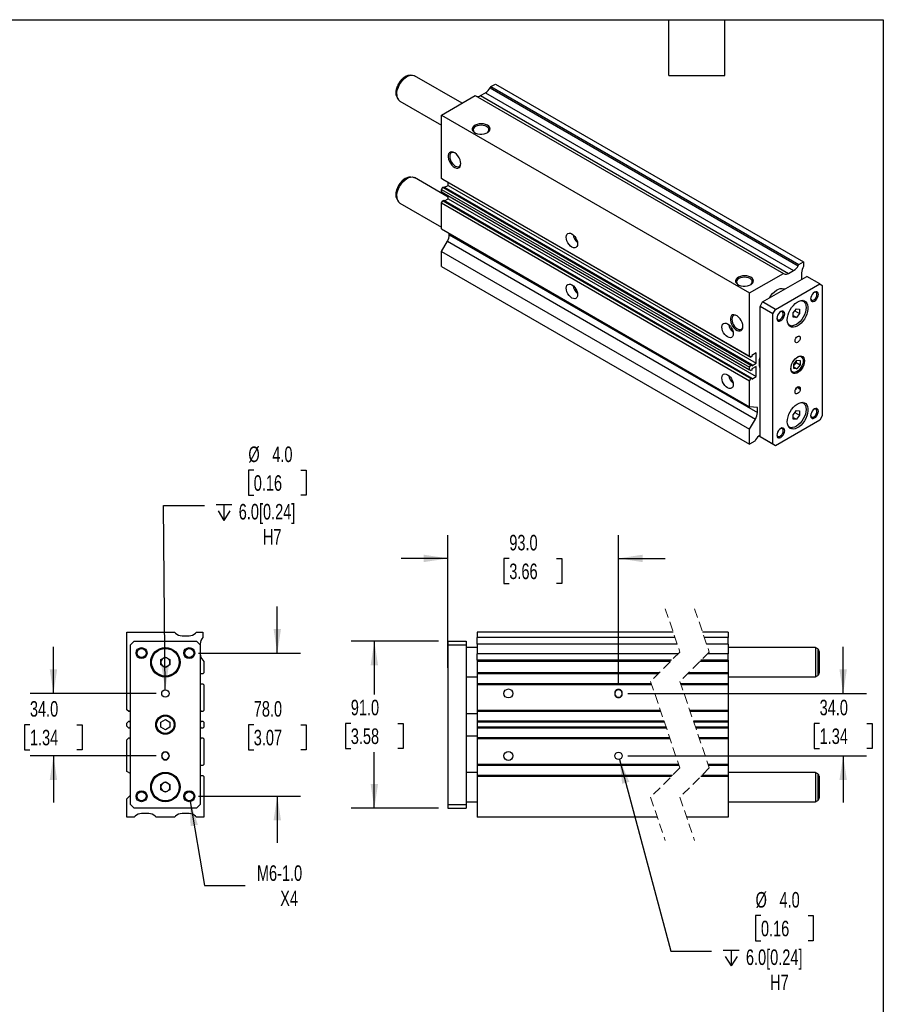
# Model space of a CAD drawing. Header units: millimetres. Extents: x 25 to 1092, y 25 to 838.
# Tile 4 of 4: x 621 to 1092, y 301 to 838. Entities that reach past the tile are written whole.
import ezdxf

# ---------------------------------------------------------------- set-up
doc = ezdxf.new("R2010")
doc.units = ezdxf.units.MM
doc.header["$LTSCALE"] = 4
doc.linetypes.add('SLD-Dashed', pattern=[1.905, 1.27, -0.635])
doc.linetypes.add('SLD-Solid', pattern=[0])
doc.layers.add('DIMENSIONS', color=140, linetype='SLD-Solid', lineweight=25)
doc.layers.add('TEXT', color=140, linetype='SLD-Solid', lineweight=25)
doc.styles.add('SLDTEXTSTYLE0', font='TXT', dxfattribs={"width": 0.7})
doc.dimstyles.new('SLDDIMSTYLE1', dxfattribs={"dimtxt": 8.632031, "dimasz": 13.208, "dimexe": 0, "dimexo": 0.0625, "dimgap": 2.158008, "dimtad": 0, "dimtih": 1, "dimtoh": 1, "dimrnd": 1e-09, "dimzin": 4, "dimdsep": 46, "dimtxsty": 'SLDTEXTSTYLE0', "dimsah": 1, "dimcen": 0.09, "dimadec": 0, "dimazin": 1, "dimtfac": 1, "dimtmove": 0, "dimatfit": 0, "dimfxl": 0, "dimfrac": 2, "dimtolj": 1, "dimtzin": 12, "dimarcsym": 0})
doc.dimstyles.new('SLDDIMSTYLE2', dxfattribs={"dimtxt": 8.632031, "dimasz": 13.208, "dimexe": 0, "dimexo": 0.0625, "dimgap": 2.158008, "dimtad": 0, "dimtih": 1, "dimtoh": 1, "dimrnd": 1e-09, "dimzin": 12, "dimdsep": 46, "dimtxsty": 'SLDTEXTSTYLE0', "dimsah": 1, "dimcen": 0, "dimadec": 0, "dimazin": 3, "dimtfac": 1, "dimtofl": 0, "dimtmove": 0, "dimatfit": 3, "dimfxl": 0, "dimfrac": 2, "dimtolj": 1, "dimtzin": 12, "dimarcsym": 0})
doc.dimstyles.new('SLDDIMSTYLE4', dxfattribs={"dimtxt": 8.632031, "dimasz": 13.208, "dimexe": 0, "dimexo": 0.0625, "dimgap": 2.158008, "dimtad": 0, "dimtih": 1, "dimtoh": 1, "dimrnd": 1e-09, "dimzin": 4, "dimdsep": 46, "dimtxsty": 'SLDTEXTSTYLE0', "dimsah": 1, "dimcen": 0, "dimadec": 0, "dimazin": 1, "dimtfac": 1, "dimtofl": 0, "dimtmove": 0, "dimatfit": 3, "dimfxl": 0, "dimfrac": 2, "dimtolj": 1, "dimtzin": 12, "dimarcsym": 0})
doc.dimstyles.new('SLDDIMSTYLE5', dxfattribs={"dimtxt": 8.632031, "dimasz": 13.208, "dimexe": 0, "dimexo": 0.0625, "dimgap": 2.158008, "dimtad": 0, "dimtih": 1, "dimtoh": 1, "dimrnd": 1e-09, "dimzin": 4, "dimdsep": 46, "dimtxsty": 'SLDTEXTSTYLE0', "dimsah": 1, "dimcen": 0.09, "dimadec": 0, "dimazin": 1, "dimtfac": 1, "dimtofl": 0, "dimtmove": 0, "dimatfit": 3, "dimfxl": 0, "dimfrac": 2, "dimtolj": 1, "dimtzin": 12, "dimarcsym": 0})

# ---------------------------------------------------------------- blocks, each defined once
blk = doc.blocks.new('_D_7')
at = {"layer": 'DIMENSIONS'}
for p, q in [((639.88, 470.86), (639.88, 496.26)), ((695.8, 470.86), (627.18, 470.86)), ((627.06, 453.86), (624.16, 453.86)), ((624.16, 453.86), (624.16, 440.14)), ((652.71, 453.86), (655.61, 453.86)), ((655.61, 453.86), (655.61, 440.14)), ((624.16, 440.14), (627.06, 440.14)), ((695.8, 436.86), (627.18, 436.86)), ((639.88, 436.86), (639.88, 411.46)), ((655.61, 440.14), (652.71, 440.14))]:
    blk.add_line(p, q, dxfattribs=at)
for points in [[(639.88, 470.86), (641.91, 484.07), (637.85, 484.07)], [(639.88, 436.86), (637.85, 423.65), (641.91, 423.65)]]:
    blk.add_solid(points, dxfattribs=at)
at = {"layer": 'DIMENSIONS', "char_height": 8.467, "attachment_point": 1, "style": 'SLDTEXTSTYLE0'}
for s, insert in [('34.0', (627.06, 466.71)), ('1.34', (627.06, 451.06))]:
    blk.add_mtext(s, dxfattribs=dict(at, insert=insert))
blk = doc.blocks.new('_D_8')
at = {"layer": 'DIMENSIONS'}
for p, q in [((761.88, 492.86), (761.88, 518.26)), ((718.96, 492.86), (774.58, 492.86)), ((749.06, 453.86), (746.16, 453.86)), ((746.16, 453.86), (746.16, 440.14)), ((774.71, 453.86), (777.61, 453.86)), ((777.61, 453.86), (777.61, 440.14)), ((746.16, 440.14), (749.06, 440.14)), ((777.61, 440.14), (774.71, 440.14)), ((718.96, 414.86), (774.58, 414.86)), ((761.88, 414.86), (761.88, 389.46))]:
    blk.add_line(p, q, dxfattribs=at)
for points in [[(761.88, 492.86), (763.91, 506.07), (759.85, 506.07)], [(761.88, 414.86), (759.85, 401.65), (763.91, 401.65)]]:
    blk.add_solid(points, dxfattribs=at)
at = {"layer": 'DIMENSIONS', "char_height": 8.467, "attachment_point": 1, "style": 'SLDTEXTSTYLE0'}
for s, insert in [('78.0', (749.06, 466.71)), ('3.07', (749.06, 451.06))]:
    blk.add_mtext(s, dxfattribs=dict(at, insert=insert))
blk = doc.blocks.new('_D_9')
at = {"layer": 'DIMENSIONS'}
for p, q in [((714.39, 411.9), (722.21, 366.25)), ((722.21, 366.25), (744.43, 366.25))]:
    blk.add_line(p, q, dxfattribs=at)
blk.add_solid([(714.39, 411.9), (714.61, 398.54), (718.62, 399.23)], dxfattribs=at)
at = {"layer": 'DIMENSIONS', "char_height": 8.467, "attachment_point": 1, "style": 'SLDTEXTSTYLE0'}
for s, insert in [('M6-1.0', (750.78, 377.17)), ('X4', (763.47, 363.45))]:
    blk.add_mtext(s, dxfattribs=dict(at, insert=insert))
blk = doc.blocks.new('SW_SYMBOL_HOLE_DEPTH')
at = {"layer": 'DIMENSIONS', "color": 0}
for p, q in [((0, 3500), (3200, 3500)), ((400, 2220), (1600, 300)), ((1600, 3500), (1600, 300)), ((2800, 2220), (1600, 300))]:
    blk.add_line(p, q, dxfattribs=at)
blk = doc.blocks.new('_D_10')
at = {"layer": 'DIMENSIONS'}
for p, q in [((749.06, 592.66), (746.16, 592.66)), ((746.16, 592.66), (746.16, 578.94)), ((774.71, 592.66), (777.61, 592.66)), ((777.61, 592.66), (777.61, 578.94)), ((746.16, 578.94), (749.06, 578.94)), ((777.61, 578.94), (774.71, 578.94)), ((700.86, 472.86), (699.95, 573.26)), ((699.95, 573.26), (722.17, 573.26))]:
    blk.add_line(p, q, dxfattribs=at)
blk.add_solid([(700.86, 472.86), (702.77, 486.09), (698.71, 486.05)], dxfattribs=at)
at = {"layer": 'DIMENSIONS', "xscale": 0.002688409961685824, "yscale": 0.002688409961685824, "zscale": 0.002688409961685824}
blk.add_blockref('SW_SYMBOL_HOLE_DEPTH', (728.52, 564.43), dxfattribs=at)
at = {"layer": 'DIMENSIONS', "char_height": 8.467, "attachment_point": 1, "style": 'SLDTEXTSTYLE0'}
for s, insert in [('%%c', (746.13, 605.5)), ('4.0', (759.16, 605.5)), ('0.16', (749.06, 589.85)), ('6.0[0.24]', (740.87, 574.2)), ('H7', (754.05, 560.48))]:
    blk.add_mtext(s, dxfattribs=dict(at, insert=insert))
blk = doc.blocks.new('_D_11')
at = {"layer": 'DIMENSIONS'}
for p, q in [((849.79, 499.36), (802.08, 499.36)), ((814.78, 499.36), (814.78, 470.25)), ((801.95, 454.59), (799.05, 454.59)), ((799.05, 454.59), (799.05, 440.87)), ((827.6, 454.59), (830.5, 454.59)), ((830.5, 454.59), (830.5, 440.87)), ((799.05, 440.87), (801.95, 440.87)), ((830.5, 440.87), (827.6, 440.87)), ((814.78, 408.36), (814.78, 438.94)), ((849.79, 408.36), (802.08, 408.36))]:
    blk.add_line(p, q, dxfattribs=at)
for points in [[(814.78, 499.36), (812.75, 486.15), (816.81, 486.15)], [(814.78, 408.36), (816.81, 421.57), (812.75, 421.57)]]:
    blk.add_solid(points, dxfattribs=at)
at = {"layer": 'DIMENSIONS', "char_height": 8.467, "attachment_point": 1, "style": 'SLDTEXTSTYLE0'}
for s, insert in [('91.0', (801.95, 467.44)), ('3.58', (801.95, 451.79))]:
    blk.add_mtext(s, dxfattribs=dict(at, insert=insert))
blk = doc.blocks.new('_D_12')
at = {"layer": 'DIMENSIONS'}
for p, q in [((1070.32, 470.86), (1070.32, 496.26)), ((952.95, 470.86), (1083.02, 470.86)), ((1057.49, 454.59), (1054.59, 454.59)), ((1054.59, 454.59), (1054.59, 440.87)), ((1083.14, 454.59), (1086.04, 454.59)), ((1086.04, 454.59), (1086.04, 440.87)), ((1054.59, 440.87), (1057.49, 440.87)), ((1086.04, 440.87), (1083.14, 440.87)), ((952.95, 436.86), (1083.02, 436.86)), ((1070.32, 436.86), (1070.32, 411.46))]:
    blk.add_line(p, q, dxfattribs=at)
for points in [[(1070.32, 470.86), (1072.35, 484.07), (1068.29, 484.07)], [(1070.32, 436.86), (1068.29, 423.65), (1072.35, 423.65)]]:
    blk.add_solid(points, dxfattribs=at)
at = {"layer": 'DIMENSIONS', "char_height": 8.467, "attachment_point": 1, "style": 'SLDTEXTSTYLE0'}
for s, insert in [('34.0', (1057.49, 467.44)), ('1.34', (1057.49, 451.79))]:
    blk.add_mtext(s, dxfattribs=dict(at, insert=insert))
blk = doc.blocks.new('_D_13')
at = {"layer": 'DIMENSIONS'}
for p, q in [((854.87, 484.94), (854.87, 557.2)), ((947.87, 476.19), (947.87, 557.2)), ((854.87, 544.5), (829.47, 544.5)), ((888.35, 544.5), (885.45, 544.5)), ((885.45, 544.5), (885.45, 530.78)), ((914, 544.5), (916.89, 544.5)), ((916.89, 544.5), (916.89, 530.78)), ((947.87, 544.5), (973.27, 544.5)), ((885.45, 530.78), (888.35, 530.78)), ((916.89, 530.78), (914, 530.78))]:
    blk.add_line(p, q, dxfattribs=at)
for points in [[(854.87, 544.5), (841.66, 546.53), (841.66, 542.47)], [(947.87, 544.5), (961.08, 542.47), (961.08, 546.53)]]:
    blk.add_solid(points, dxfattribs=at)
at = {"layer": 'DIMENSIONS', "char_height": 8.467, "attachment_point": 1, "style": 'SLDTEXTSTYLE0'}
for s, insert in [('93.0', (888.35, 557.34)), ('3.66', (888.35, 541.69))]:
    blk.add_mtext(s, dxfattribs=dict(at, insert=insert))
blk = doc.blocks.new('_D_14')
at = {"layer": 'DIMENSIONS'}
for p, q in [((948.39, 434.93), (976.4, 330.38)), ((1025.51, 349.78), (1022.61, 349.78)), ((1022.61, 349.78), (1022.61, 336.06)), ((1051.16, 349.78), (1054.06, 349.78)), ((1054.06, 349.78), (1054.06, 336.06)), ((1022.61, 336.06), (1025.51, 336.06)), ((1054.06, 336.06), (1051.16, 336.06)), ((976.4, 330.38), (998.63, 330.38))]:
    blk.add_line(p, q, dxfattribs=at)
blk.add_solid([(948.39, 434.93), (949.84, 421.65), (953.77, 422.7)], dxfattribs=at)
at = {"layer": 'DIMENSIONS', "xscale": 0.002688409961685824, "yscale": 0.002688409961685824, "zscale": 0.002688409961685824}
blk.add_blockref('SW_SYMBOL_HOLE_DEPTH', (1004.98, 321.55), dxfattribs=at)
at = {"layer": 'DIMENSIONS', "char_height": 8.467, "attachment_point": 1, "style": 'SLDTEXTSTYLE0'}
for s, insert in [('%%c', (1022.59, 362.62)), ('4.0', (1035.62, 362.62)), ('0.16', (1025.51, 346.97)), ('6.0[0.24]', (1017.32, 331.32)), ('H7', (1030.51, 317.6))]:
    blk.add_mtext(s, dxfattribs=dict(at, insert=insert))

msp = doc.modelspace()

# ---------------------------------------------------------------- linework, layer by layer
for p, q in [((834.689, 807.947), (833.623, 807.802)), ((862.59, 792.645), (836.671, 807.608)), ((877.901, 801.047), (878.28, 801.702)), ((877.901, 801.047), (1045.839, 704.098)), ((878.28, 801.702), (880.755, 803.131)), ((878.28, 801.702), (1046.218, 704.754)), ((880.755, 803.131), (1048.692, 706.183)), ((826.98, 796.294), (827.387, 795.298)), ((851.41, 786.191), (869.794, 796.804)), ((869.794, 796.804), (1037.732, 699.856)), ((872.673, 796.833), (875.401, 798.408)), ((872.673, 796.833), (1040.611, 699.884)), ((875.401, 798.408), (1043.339, 701.459)), ((828.672, 793.751), (851.41, 780.625)), ((851.41, 786.191), (1019.348, 689.242)), ((851.41, 751.635), (851.41, 786.191)), ((834.689, 752.422), (833.623, 752.277)), ((854.945, 741.534), (836.671, 752.083)), ((851.41, 751.635), (1019.348, 654.686)), ((852.117, 751.226), (851.41, 751.635)), ((851.41, 745.633), (852.117, 746.858)), ((852.117, 751.226), (1020.055, 654.278)), ((852.117, 746.858), (852.576, 747.123)), ((852.117, 746.858), (1020.055, 649.909)), ((852.576, 747.123), (1020.514, 650.175)), ((853.093, 746.825), (854.945, 747.895)), ((854.945, 747.895), (854.945, 749.594)), ((854.945, 747.895), (1022.883, 650.946)), ((826.98, 740.769), (827.387, 739.773)), ((851.41, 745.633), (1019.348, 648.685)), ((851.41, 744.278), (851.41, 745.633)), ((851.41, 744.278), (1019.348, 647.329)), ((852.117, 743.869), (851.41, 744.278)), ((852.117, 743.869), (1020.055, 646.921)), ((854.945, 740.546), (854.945, 742.237)), ((828.672, 738.227), (851.41, 725.1)), ((851.41, 738.276), (852.117, 739.501)), ((851.41, 738.276), (1019.348, 641.328)), ((851.41, 724.134), (851.41, 738.276)), ((852.117, 739.501), (852.576, 739.766)), ((852.117, 739.501), (1020.055, 642.552)), ((852.576, 739.766), (1020.514, 642.818)), ((853.086, 739.472), (854.945, 740.546)), ((854.945, 740.546), (1022.883, 643.597)), ((851.41, 724.134), (1019.348, 627.185)), ((855.652, 720.925), (855.652, 721.684)), ((855.652, 720.925), (1023.59, 623.977)), ((851.41, 711.886), (854.617, 717.44)), ((854.617, 717.44), (1022.555, 620.492)), ((851.41, 711.886), (1019.348, 614.937)), ((851.41, 703.72), (851.41, 711.886)), ((851.41, 703.72), (1019.348, 606.772)), ((1045.839, 704.098), (1046.218, 704.754)), ((1046.218, 704.754), (1048.692, 706.183)), ((1048.692, 706.183), (1048.692, 703.734)), ((1019.348, 689.242), (1037.732, 699.856)), ((1026.419, 684.343), (1050.46, 698.222)), ((1037.732, 699.856), (1038.111, 699.637)), ((1040.611, 699.884), (1043.339, 701.459)), ((1047.632, 700.206), (1047.632, 696.589)), ((1057.531, 694.14), (1050.46, 698.222)), ((1033.49, 680.261), (1057.531, 694.14)), ((1057.531, 694.14), (1058.946, 693.323)), ((1058.946, 693.323), (1058.946, 622.284)), ((1019.348, 654.686), (1019.348, 689.242)), ((1038.307, 691.206), (1038.196, 691.27)), ((1025.004, 681.894), (1026.419, 684.343)), ((1032.075, 677.812), (1025.004, 681.894)), ((1025.004, 610.855), (1025.004, 681.894)), ((1033.49, 680.261), (1026.419, 684.343)), ((1048.385, 685.096), (1048.501, 685.032)), ((1048.501, 685.032), (1048.393, 685.095)), ((1032.075, 677.812), (1033.49, 680.261)), ((1032.075, 606.773), (1032.075, 677.812)), ((1043.036, 678.377), (1044.803, 680.576)), ((1043.036, 676.019), (1043.036, 678.377)), ((1043.036, 676.882), (1044.803, 675.861)), ((1043.983, 679.555), (1046.571, 678.06)), ((1044.803, 680.576), (1046.571, 680.418)), ((1046.571, 678.06), (1044.803, 675.861)), ((1046.571, 680.418), (1046.571, 678.06)), ((1040.644, 671.671), (1040.752, 671.609)), ((1044.803, 675.861), (1043.036, 676.019)), ((1022.883, 656.499), (1020.514, 655.131)), ((1020.514, 655.131), (1020.514, 654.543)), ((1022.883, 650.946), (1022.883, 656.499)), ((1020.055, 654.278), (1019.348, 654.686)), ((1019.348, 648.685), (1020.055, 649.909)), ((1020.514, 654.543), (1020.055, 654.278)), ((1020.055, 649.909), (1020.514, 650.175)), ((1020.514, 649.579), (1022.883, 650.946)), ((1020.514, 650.175), (1020.514, 649.579)), ((1043.389, 650.41), (1045.157, 652.609)), ((1044.666, 651.398), (1043.389, 649.81)), ((1043.389, 648.053), (1043.389, 650.41)), ((1044.666, 651.998), (1044.666, 651.398)), ((1044.666, 651.398), (1046.925, 650.094)), ((1045.157, 652.609), (1046.925, 652.451)), ((1046.925, 650.094), (1045.157, 647.895)), ((1046.925, 652.451), (1046.925, 650.094)), ((1047.118, 654.84), (1047.48, 654.684)), ((1047.48, 654.684), (1047.21, 654.84)), ((1019.348, 647.329), (1019.348, 648.685)), ((1020.055, 646.921), (1019.348, 647.329)), ((1020.514, 647.186), (1020.055, 646.921)), ((1022.883, 649.15), (1020.514, 647.782)), ((1020.514, 647.782), (1020.514, 647.186)), ((1022.883, 643.597), (1022.883, 649.15)), ((1042.21, 646.18), (1042.48, 646.024)), ((1043.389, 648.915), (1045.157, 647.895)), ((1045.157, 647.895), (1043.389, 648.053)), ((1019.348, 641.328), (1020.055, 642.552)), ((1019.348, 627.185), (1019.348, 641.328)), ((1020.055, 642.552), (1020.514, 642.818)), ((1020.514, 642.23), (1022.883, 643.597)), ((1020.514, 642.818), (1020.514, 642.23)), ((1044.096, 635.146), (1044.096, 635.555)), ((1045.193, 637.779), (1046.925, 636.779)), ((1045.51, 638.004), (1046.925, 637.187)), ((1046.925, 637.187), (1046.925, 636.779)), ((1048.385, 629.571), (1048.501, 629.508)), ((1048.501, 629.508), (1048.393, 629.57)), ((1023.59, 626.806), (1019.348, 627.185)), ((1023.59, 623.977), (1023.59, 626.806)), ((1043.036, 622.852), (1044.803, 625.051)), ((1043.036, 620.495), (1043.036, 622.852)), ((1043.983, 624.03), (1046.571, 622.536)), ((1044.803, 625.051), (1046.571, 624.893)), ((1046.571, 624.893), (1046.571, 622.536)), ((1019.348, 614.937), (1022.555, 620.492)), ((1057.531, 619.835), (1033.49, 605.956)), ((1043.036, 621.357), (1044.803, 620.337)), ((1044.803, 620.337), (1043.036, 620.495)), ((1046.571, 622.536), (1044.803, 620.337)), ((1058.946, 622.284), (1057.531, 619.835)), ((1019.348, 606.772), (1019.348, 614.937)), ((1040.644, 616.147), (1040.752, 616.084)), ((1022.176, 608.404), (1019.348, 606.772)), ((1022.555, 609.06), (1022.176, 608.404)), ((1032.075, 606.773), (1025.004, 610.855)), ((1026.419, 610.038), (1025.004, 610.855)), ((1033.49, 605.956), (1026.419, 610.038)), ((1033.49, 605.956), (1032.075, 606.773)), ((679.882, 462.042), (679.882, 504.362)), ((679.882, 504.362), (705.882, 504.362)), ((681.882, 497.362), (683.882, 499.362)), ((683.882, 499.362), (717.882, 499.362)), ((705.882, 504.362), (706.417, 503.826)), ((709.953, 502.362), (713.811, 502.362)), ((717.346, 503.826), (717.882, 504.362)), ((717.882, 504.362), (721.382, 504.362)), ((717.882, 499.362), (719.882, 497.362)), ((721.382, 504.362), (721.382, 501.363)), ((854.872, 499.362), (864.872, 499.362)), ((854.872, 499.362), (854.872, 497.362)), ((864.872, 499.362), (864.872, 497.362)), ((977.64, 504.362), (870.872, 504.362)), ((870.872, 504.362), (870.872, 501.363)), ((978.657, 501.363), (870.872, 501.363)), ((870.872, 497.792), (870.872, 501.363)), ((1007.675, 504.362), (993.64, 504.362)), ((1007.675, 501.363), (994.657, 501.363)), ((1007.675, 504.362), (1007.675, 501.363)), ((1007.675, 497.792), (1007.675, 501.363)), ((681.882, 410.362), (681.882, 497.362)), ((719.882, 497.792), (719.882, 497.362)), ((719.882, 497.362), (719.882, 410.362)), ((854.872, 497.362), (854.872, 410.362)), ((854.872, 497.362), (864.872, 497.362)), ((864.872, 497.362), (864.872, 410.362)), ((870.872, 495.862), (864.872, 495.862)), ((979.867, 497.792), (870.872, 497.792)), ((870.872, 497.792), (870.872, 492.432)), ((1007.675, 497.792), (995.867, 497.792)), ((1007.675, 497.792), (1007.675, 492.432)), ((1055.175, 495.862), (1007.675, 495.862)), ((1056.425, 495.14), (1055.175, 495.862)), ((1055.175, 495.862), (1055.175, 479.862)), ((1056.425, 495.14), (1056.425, 480.583)), ((698.382, 489.305), (700.882, 490.749)), ((698.382, 486.418), (698.382, 489.305)), ((700.882, 490.749), (703.382, 489.305)), ((703.382, 489.305), (703.382, 486.418)), ((721.285, 488.958), (721.882, 488.362)), ((980.305, 492.432), (870.872, 492.432)), ((870.872, 488.958), (870.872, 492.432)), ((976.831, 488.958), (870.872, 488.958)), ((870.872, 488.958), (870.872, 488.362)), ((1007.675, 488.958), (992.831, 488.958)), ((1007.675, 492.432), (996.305, 492.432)), ((1007.675, 488.958), (1007.675, 492.432)), ((1007.675, 488.958), (1007.675, 488.362)), ((1057.175, 493.841), (1057.175, 481.883)), ((700.882, 484.975), (698.382, 486.418)), ((703.382, 486.418), (700.882, 484.975)), ((721.882, 488.362), (721.882, 482.062)), ((976.235, 488.362), (870.872, 488.362)), ((870.872, 488.362), (870.872, 482.062)), ((1007.675, 488.362), (992.235, 488.362)), ((1007.675, 488.362), (1007.675, 482.062)), ((721.382, 481.562), (719.882, 481.562)), ((721.882, 482.062), (721.382, 481.562)), ((864.872, 479.862), (870.872, 479.862)), ((969.935, 482.062), (870.872, 482.062)), ((870.872, 482.062), (870.872, 481.562)), ((969.435, 481.562), (870.872, 481.562)), ((870.872, 481.562), (870.872, 476.162)), ((1007.675, 481.562), (985.435, 481.562)), ((1007.675, 482.062), (985.935, 482.062)), ((1007.675, 482.062), (1007.675, 481.562)), ((1007.675, 481.562), (1007.675, 476.162)), ((1007.675, 479.862), (1055.175, 479.862)), ((1055.175, 479.862), (1056.425, 480.583)), ((719.882, 476.162), (721.382, 476.162)), ((721.382, 476.162), (721.882, 475.662)), ((721.882, 475.662), (721.882, 461.542)), ((965.776, 476.162), (870.872, 476.162)), ((870.872, 476.162), (870.872, 475.662)), ((965.945, 475.662), (870.872, 475.662)), ((870.872, 475.662), (870.872, 461.542)), ((1007.675, 476.162), (981.776, 476.162)), ((1007.675, 475.662), (981.945, 475.662)), ((1007.675, 476.162), (1007.675, 475.662)), ((1007.675, 475.662), (1007.675, 461.542)), ((945.872, 471.112), (945.872, 470.612)), ((949.872, 470.612), (949.872, 471.112)), ((680.882, 461.042), (679.882, 462.042)), ((681.882, 461.762), (681.532, 461.762)), ((681.532, 461.762), (681.532, 461.042)), ((720.232, 461.762), (719.882, 461.762)), ((720.232, 461.042), (720.232, 461.762)), ((681.532, 461.042), (680.882, 461.042)), ((698.382, 455.305), (700.882, 456.749)), ((700.882, 456.749), (703.382, 455.305)), ((721.382, 461.042), (720.232, 461.042)), ((721.882, 461.542), (721.382, 461.042)), ((870.872, 459.862), (864.872, 459.862)), ((970.731, 461.542), (870.872, 461.542)), ((870.872, 461.542), (870.872, 461.042)), ((970.901, 461.042), (870.872, 461.042)), ((870.872, 461.042), (870.872, 455.692)), ((1007.675, 461.542), (986.732, 461.542)), ((1007.675, 461.042), (986.901, 461.042)), ((1007.675, 461.542), (1007.675, 461.042)), ((1007.675, 461.042), (1007.675, 455.692)), ((679.882, 454.692), (680.882, 455.692)), ((679.882, 453.032), (679.882, 454.692)), ((680.882, 452.032), (679.882, 453.032)), ((680.882, 455.692), (681.532, 455.692)), ((681.532, 452.032), (680.882, 452.032)), ((681.532, 455.692), (681.532, 454.962)), ((681.532, 454.962), (681.882, 454.962)), ((681.882, 452.762), (681.532, 452.762)), ((681.532, 452.762), (681.532, 452.032)), ((698.382, 452.418), (698.382, 455.305)), ((700.882, 450.975), (698.382, 452.418)), ((703.382, 452.418), (700.882, 450.975)), ((703.382, 455.305), (703.382, 452.418)), ((719.882, 454.962), (720.232, 454.962)), ((720.232, 452.762), (719.882, 452.762)), ((720.232, 454.962), (720.232, 455.692)), ((720.232, 455.692), (721.382, 455.692)), ((720.232, 452.032), (720.232, 452.762)), ((721.382, 452.032), (720.232, 452.032)), ((721.382, 455.692), (721.882, 455.192)), ((721.882, 452.532), (721.382, 452.032)), ((721.882, 455.192), (721.882, 452.532)), ((972.715, 455.692), (870.872, 455.692)), ((870.872, 455.692), (870.872, 455.192)), ((972.884, 455.192), (870.872, 455.192)), ((870.872, 455.192), (870.872, 452.532)), ((973.786, 452.532), (870.872, 452.532)), ((870.872, 452.532), (870.872, 452.032)), ((973.955, 452.032), (870.872, 452.032)), ((870.872, 452.032), (870.872, 446.682)), ((1007.675, 455.692), (988.715, 455.692)), ((1007.675, 455.192), (988.884, 455.192)), ((1007.675, 452.532), (989.786, 452.532)), ((1007.675, 452.032), (989.955, 452.032)), ((1007.675, 455.692), (1007.675, 455.192)), ((1007.675, 455.192), (1007.675, 452.532)), ((1007.675, 452.532), (1007.675, 452.032)), ((1007.675, 452.032), (1007.675, 446.682)), ((679.882, 445.682), (680.882, 446.682)), ((679.882, 428.362), (679.882, 445.682)), ((680.882, 446.682), (681.532, 446.682)), ((681.532, 446.682), (681.532, 445.962)), ((681.532, 445.962), (681.882, 445.962)), ((719.882, 445.962), (720.232, 445.962)), ((720.232, 445.962), (720.232, 446.682)), ((720.232, 446.682), (721.382, 446.682)), ((721.382, 446.682), (721.882, 446.182)), ((721.882, 446.182), (721.882, 432.062)), ((864.872, 447.862), (870.872, 447.862)), ((975.769, 446.682), (870.872, 446.682)), ((870.872, 446.682), (870.872, 446.182)), ((975.938, 446.182), (870.872, 446.182)), ((870.872, 446.182), (870.872, 432.062)), ((1007.675, 446.682), (991.769, 446.682)), ((1007.675, 446.182), (991.938, 446.182)), ((1007.675, 446.682), (1007.675, 446.182)), ((1007.675, 446.182), (1007.675, 432.062)), ((698.882, 436.612), (698.882, 437.112)), ((702.882, 437.112), (702.882, 436.612)), ((721.382, 431.562), (719.882, 431.562)), ((721.882, 432.062), (721.382, 431.562)), ((980.725, 432.062), (870.872, 432.062)), ((870.872, 432.062), (870.872, 431.562)), ((980.894, 431.562), (870.872, 431.562)), ((870.872, 431.562), (870.872, 426.162)), ((1007.675, 432.062), (996.725, 432.062)), ((1007.675, 431.562), (996.894, 431.562)), ((1007.675, 432.062), (1007.675, 431.562)), ((1007.675, 431.562), (1007.675, 426.162)), ((681.882, 427.207), (679.882, 428.362)), ((719.882, 426.162), (721.382, 426.162)), ((721.382, 426.162), (721.882, 425.662)), ((721.882, 425.662), (721.882, 403.362)), ((870.872, 427.862), (864.872, 427.862)), ((977.235, 426.162), (870.872, 426.162)), ((870.872, 426.162), (870.872, 425.662)), ((976.735, 425.662), (870.872, 425.662)), ((870.872, 425.662), (870.872, 403.362)), ((1007.675, 425.662), (992.735, 425.662)), ((1007.675, 426.162), (993.235, 426.162)), ((1055.175, 427.862), (1007.675, 427.862)), ((1007.675, 426.162), (1007.675, 425.662)), ((1007.675, 425.662), (1007.675, 403.362)), ((1056.425, 427.14), (1055.175, 427.862)), ((1055.175, 427.862), (1055.175, 411.862)), ((1056.425, 427.14), (1056.425, 412.583)), ((1057.175, 425.841), (1057.175, 413.883)), ((698.382, 421.305), (700.882, 422.749)), ((698.382, 418.418), (698.382, 421.305)), ((700.882, 422.749), (703.382, 421.305)), ((703.382, 421.305), (703.382, 418.418)), ((679.882, 413.362), (681.882, 415.362)), ((679.882, 403.362), (679.882, 413.362)), ((700.882, 416.975), (698.382, 418.418)), ((703.382, 418.418), (700.882, 416.975)), ((683.882, 408.362), (681.882, 410.362)), ((717.882, 408.362), (683.882, 408.362)), ((719.882, 410.362), (717.882, 408.362)), ((854.872, 410.362), (854.872, 408.362)), ((854.872, 410.362), (864.872, 410.362)), ((854.872, 408.362), (864.872, 408.362)), ((864.872, 411.862), (870.872, 411.862)), ((864.872, 410.362), (864.872, 408.362)), ((1007.675, 411.862), (1055.175, 411.862)), ((1055.175, 411.862), (1056.425, 412.583)), ((683.882, 403.362), (679.882, 403.362)), ((684.417, 403.897), (683.882, 403.362)), ((691.811, 405.362), (687.953, 405.362)), ((695.882, 403.362), (695.346, 403.897)), ((705.882, 403.362), (695.882, 403.362)), ((706.417, 403.897), (705.882, 403.362)), ((713.811, 405.362), (709.953, 405.362)), ((717.882, 403.362), (717.346, 403.897)), ((721.882, 403.362), (717.882, 403.362)), ((969.03, 403.362), (870.872, 403.362)), ((1007.675, 403.362), (985.03, 403.362))]:
    msp.add_line(p, q)
at = {"color": 7, "linetype": 'SLD-Dashed', "lineweight": 18}
for p, q in [((973.335, 517.062), (981.335, 493.462)), ((989.335, 517.062), (997.335, 493.462)), ((981.335, 493.462), (965.335, 477.462)), ((997.335, 493.462), (981.335, 477.462)), ((965.335, 477.462), (981.335, 430.262)), ((981.335, 477.462), (997.335, 430.262)), ((981.335, 430.262), (965.335, 414.262)), ((997.335, 430.262), (981.335, 414.262)), ((965.335, 414.262), (973.335, 390.662)), ((981.335, 414.262), (989.335, 390.662))]:
    msp.add_line(p, q, dxfattribs=at)
at = {"flags": 128}
for points in [[(826.641, 798.219), (826.746, 799.476), (827.058, 800.803), (827.563, 802.147), (828.242, 803.451), (829.065, 804.662), (830, 805.731), (831.008, 806.615), (832.048, 807.276), (833.077, 807.688), (833.623, 807.802)], [(827.015, 797.414), (827.117, 798.709), (827.42, 800.076), (827.913, 801.464), (828.577, 802.824), (829.39, 804.107), (830.321, 805.265), (831.338, 806.258), (832.402, 807.049), (833.476, 807.61), (834.522, 807.921), (835.5, 807.97), (836.376, 807.755), (836.671, 807.608)], [(826.98, 796.294), (826.746, 797.083), (826.641, 798.219)], [(876.416, 780.624), (875.452, 781.056), (874.333, 781.335), (873.129, 781.445), (871.915, 781.379), (870.768, 781.141), (869.76, 780.745), (868.954, 780.217), (868.4, 779.59), (868.134, 778.903), (868.172, 778.2), (868.512, 777.524), (869.133, 776.918), (869.995, 776.42), (871.045, 776.062), (872.216, 775.866), (873.434, 775.843), (874.624, 775.997), (875.71, 776.317), (876.625, 776.782), (877.31, 777.364), (877.723, 778.026), (877.838, 778.727), (877.647, 779.422), (877.163, 780.068), (876.416, 780.624)], [(876.005, 779.913), (875.118, 780.306), (874.085, 780.553), (872.976, 780.637), (871.868, 780.553), (870.835, 780.306), (869.948, 779.913), (869.267, 779.401), (868.839, 778.804), (868.693, 778.165), (868.839, 777.525), (869.267, 776.928), (869.755, 776.535)], [(876.198, 776.535), (876.686, 776.928), (877.114, 777.525), (877.259, 778.165), (877.114, 778.804), (876.686, 779.401), (876.005, 779.913)], [(861.92, 759.71), (861.812, 760.76), (861.495, 761.869), (860.988, 762.967), (860.324, 763.985), (859.544, 764.859), (858.697, 765.534), (857.836, 765.969), (857.016, 766.134), (856.288, 766.021), (855.698, 765.636), (855.283, 765.003), (855.069, 764.163), (855.069, 763.167), (855.283, 762.079), (855.698, 760.967), (856.288, 759.901), (857.016, 758.947), (857.836, 758.166), (858.697, 757.607), (859.544, 757.304), (860.324, 757.278), (860.988, 757.529), (861.495, 758.042), (861.812, 758.784), (861.92, 759.71)], [(858.693, 765.537), (858.108, 765.763), (857.377, 765.835), (856.75, 765.642), (856.269, 765.195), (855.966, 764.526), (855.863, 763.681), (855.966, 762.716), (856.269, 761.698), (856.75, 760.696), (857.377, 759.778), (858.108, 759.007), (858.892, 758.435), (859.675, 758.102), (860.406, 758.029), (861.033, 758.223), (861.514, 758.67), (861.817, 759.338), (861.914, 759.958)], [(826.641, 742.694), (826.746, 743.951), (827.058, 745.279), (827.563, 746.622), (828.242, 747.926), (829.065, 749.137), (830, 750.207), (831.008, 751.09), (832.048, 751.751), (833.077, 752.163), (833.623, 752.277)], [(827.015, 741.889), (827.117, 743.185), (827.42, 744.551), (827.913, 745.939), (828.577, 747.299), (829.39, 748.582), (830.321, 749.74), (831.338, 750.733), (832.402, 751.525), (833.476, 752.086), (834.522, 752.396), (835.5, 752.445), (836.376, 752.23), (836.671, 752.083)], [(826.98, 740.769), (826.746, 741.559), (826.641, 742.694)], [(919.363, 719.608), (919.469, 720.477), (919.779, 721.164), (920.274, 721.623), (920.918, 721.822), (921.669, 721.747), (922.474, 721.405), (923.279, 720.818), (924.03, 720.025), (924.674, 719.083), (925.168, 718.053), (925.479, 717.007), (925.585, 716.016), (925.479, 715.147), (925.168, 714.46), (924.674, 714.002), (924.03, 713.803), (923.279, 713.877), (922.474, 714.219), (921.669, 714.807), (920.918, 715.599), (920.274, 716.542), (919.779, 717.571), (919.469, 718.617), (919.363, 719.608)], [(1019.959, 697.759), (1018.995, 698.19), (1017.876, 698.47), (1016.672, 698.58), (1015.458, 698.514), (1014.311, 698.275), (1013.303, 697.88), (1012.496, 697.352), (1011.943, 696.725), (1011.677, 696.038), (1011.715, 695.334), (1012.055, 694.658), (1012.676, 694.053), (1013.538, 693.555), (1014.587, 693.197), (1015.758, 693), (1016.977, 692.978), (1018.167, 693.132), (1019.253, 693.451), (1020.168, 693.917), (1020.853, 694.499), (1021.266, 695.161), (1021.381, 695.862), (1021.19, 696.557), (1020.706, 697.203), (1019.959, 697.759)], [(919.363, 691.846), (919.469, 692.714), (919.779, 693.402), (920.274, 693.86), (920.918, 694.059), (921.669, 693.985), (922.474, 693.642), (923.279, 693.055), (924.03, 692.263), (924.674, 691.32), (925.168, 690.291), (925.479, 689.245), (925.585, 688.254), (925.479, 687.385), (925.168, 686.698), (924.674, 686.239), (924.03, 686.04), (923.279, 686.114), (922.474, 686.457), (921.669, 687.044), (920.918, 687.836), (920.274, 688.779), (919.779, 689.809), (919.469, 690.855), (919.363, 691.846)], [(1019.548, 697.047), (1018.661, 697.44), (1017.628, 697.687), (1016.519, 697.772), (1015.411, 697.687), (1014.378, 697.44), (1013.491, 697.047), (1012.81, 696.535), (1012.382, 695.939), (1012.236, 695.299), (1012.382, 694.659), (1012.81, 694.063), (1013.298, 693.67)], [(1019.741, 693.67), (1020.228, 694.063), (1020.656, 694.659), (1020.802, 695.299), (1020.656, 695.939), (1020.228, 696.535), (1019.548, 697.047)], [(1030.09, 686.462), (1030.103, 686.486), (1030.916, 687.768), (1031.847, 688.927), (1032.863, 689.92), (1033.928, 690.711), (1035.002, 691.272), (1036.047, 691.583), (1037.025, 691.632), (1037.901, 691.417), (1038.196, 691.27)], [(1056.824, 688.424), (1056.72, 689.121), (1056.419, 689.63), (1055.95, 689.901), (1055.358, 689.908), (1054.703, 689.649), (1054.047, 689.151), (1053.456, 688.462), (1052.987, 687.649), (1052.685, 686.792), (1052.582, 685.975), (1052.685, 685.278), (1052.987, 684.769), (1053.456, 684.498), (1054.047, 684.492), (1054.703, 684.75), (1055.358, 685.248), (1055.95, 685.938), (1056.419, 686.751), (1056.72, 687.607), (1056.824, 688.424)], [(1052.591, 686.213), (1052.686, 685.791), (1052.988, 685.362), (1053.451, 685.18), (1054.018, 685.27), (1054.622, 685.618), (1055.189, 686.184), (1055.652, 686.899), (1055.954, 687.677), (1056.058, 688.424)], [(1056.058, 688.424), (1055.954, 689.05), (1055.652, 689.48), (1055.189, 689.661), (1054.622, 689.572), (1054.502, 689.522)], [(1039.854, 674.545), (1039.956, 675.84), (1040.259, 677.206), (1040.752, 678.595), (1041.416, 679.955), (1042.229, 681.237), (1043.161, 682.396), (1044.177, 683.389), (1045.241, 684.18), (1046.316, 684.741), (1047.361, 685.051), (1048.339, 685.1), (1049.215, 684.886), (1049.957, 684.415), (1050.539, 683.706), (1050.938, 682.784), (1051.142, 681.682), (1051.142, 680.44), (1050.938, 679.103), (1050.539, 677.72), (1049.957, 676.339), (1049.215, 675.012), (1048.339, 673.786), (1047.361, 672.705), (1046.316, 671.809), (1045.241, 671.13), (1044.177, 670.692), (1043.161, 670.512), (1042.229, 670.595), (1041.416, 670.939), (1040.752, 671.531), (1040.259, 672.351), (1039.956, 673.367), (1039.854, 674.545)], [(1049.636, 683.531), (1049.703, 683.391), (1050.005, 682.416), (1050.107, 681.28), (1050.005, 680.027), (1049.703, 678.703), (1049.213, 677.362), (1048.553, 676.053), (1047.75, 674.827), (1046.833, 673.732), (1045.838, 672.809), (1044.803, 672.095), (1043.769, 671.615), (1042.774, 671.389), (1042.724, 671.384)], [(1047.396, 685.058), (1047.75, 685.011), (1048.194, 684.885)], [(1015.716, 670.925), (1015.608, 671.975), (1015.29, 673.084), (1014.784, 674.182), (1014.119, 675.2), (1013.339, 676.074), (1012.492, 676.75), (1011.632, 677.184), (1010.812, 677.35), (1010.084, 677.237), (1009.494, 676.852), (1009.079, 676.219), (1008.864, 675.378), (1008.864, 674.383), (1009.079, 673.295), (1009.494, 672.183), (1010.084, 671.116), (1010.812, 670.163), (1011.632, 669.382), (1012.492, 668.822), (1013.339, 668.52), (1014.119, 668.494), (1014.784, 668.745), (1015.29, 669.258), (1015.608, 670), (1015.716, 670.925)], [(1012.489, 676.752), (1011.903, 676.979), (1011.173, 677.051), (1010.546, 676.857), (1010.065, 676.411), (1009.762, 675.742), (1009.659, 674.896), (1009.762, 673.932), (1010.065, 672.913), (1010.546, 671.911), (1011.173, 670.993), (1011.903, 670.222), (1012.687, 669.651), (1013.471, 669.317), (1014.202, 669.245), (1014.829, 669.439), (1015.31, 669.885), (1015.613, 670.554), (1015.709, 671.174)], [(1038.439, 677.811), (1038.336, 678.508), (1038.034, 679.017), (1037.565, 679.288), (1036.974, 679.295), (1036.318, 679.036), (1035.663, 678.538), (1035.071, 677.848), (1034.602, 677.036), (1034.301, 676.179), (1034.197, 675.362), (1034.301, 674.665), (1034.602, 674.156), (1035.071, 673.885), (1035.663, 673.878), (1036.318, 674.137), (1036.974, 674.635), (1037.565, 675.324), (1038.034, 676.137), (1038.336, 676.994), (1038.439, 677.811)], [(1034.206, 675.599), (1034.302, 675.178), (1034.604, 674.748), (1035.066, 674.567), (1035.633, 674.656), (1036.237, 675.005), (1036.804, 675.571), (1037.267, 676.286), (1037.569, 677.064), (1037.674, 677.811)], [(1037.674, 677.811), (1037.569, 678.437), (1037.267, 678.867), (1036.804, 679.048), (1036.237, 678.959), (1036.117, 678.909)], [(1004.215, 670.624), (1004.321, 671.492), (1004.632, 672.179), (1005.127, 672.638), (1005.771, 672.837), (1006.521, 672.763), (1007.327, 672.42), (1008.132, 671.833), (1008.882, 671.041), (1009.527, 670.098), (1010.021, 669.069), (1010.332, 668.023), (1010.438, 667.032), (1010.332, 666.163), (1010.021, 665.476), (1009.527, 665.017), (1008.882, 664.818), (1008.132, 664.892), (1007.327, 665.235), (1006.521, 665.822), (1005.771, 666.614), (1005.127, 667.557), (1004.632, 668.587), (1004.321, 669.633), (1004.215, 670.624)], [(1040.752, 671.609), (1040.752, 671.609), (1040.639, 671.678)], [(1044.096, 663.113), (1044.204, 663.8), (1044.511, 664.507), (1044.969, 665.126), (1045.511, 665.562), (1046.052, 665.75), (1046.511, 665.661), (1046.817, 665.308), (1046.925, 664.746), (1046.817, 664.058), (1046.511, 663.352), (1046.052, 662.733), (1045.511, 662.296), (1044.969, 662.108), (1044.511, 662.197), (1044.204, 662.55), (1044.096, 663.113)], [(1024.651, 651.068), (1024.753, 652.732), (1025.029, 654.357)], [(1025.004, 648.3), (1024.753, 649.522), (1024.651, 651.068)], [(1041.798, 647.905), (1041.906, 648.993), (1042.223, 650.143), (1042.732, 651.287), (1043.402, 652.359), (1044.194, 653.296), (1045.063, 654.045), (1045.958, 654.562), (1046.827, 654.816), (1047.619, 654.793), (1048.289, 654.495), (1048.798, 653.938), (1049.115, 653.155), (1049.223, 652.191), (1049.115, 651.103), (1048.798, 649.953), (1048.289, 648.809), (1047.619, 647.737), (1046.827, 646.8), (1045.958, 646.051), (1045.063, 645.534), (1044.194, 645.28), (1043.402, 645.303), (1042.732, 645.601), (1042.223, 646.158), (1041.906, 646.941), (1041.798, 647.905)], [(1048.315, 653.395), (1048.489, 652.662), (1048.489, 651.69), (1048.28, 650.627), (1047.874, 649.541), (1047.298, 648.5), (1046.587, 647.568), (1045.786, 646.806), (1044.946, 646.259), (1044.119, 645.964), (1043.558, 645.918)], [(1004.215, 642.861), (1004.321, 643.73), (1004.632, 644.417), (1005.127, 644.876), (1005.771, 645.075), (1006.521, 645), (1007.327, 644.658), (1008.132, 644.071), (1008.882, 643.279), (1009.527, 642.336), (1010.021, 641.306), (1010.332, 640.26), (1010.438, 639.269), (1010.332, 638.4), (1010.021, 637.713), (1009.527, 637.255), (1008.882, 637.056), (1008.132, 637.13), (1007.327, 637.472), (1006.521, 638.06), (1005.771, 638.852), (1005.127, 639.795), (1004.632, 640.824), (1004.321, 641.87), (1004.215, 642.861)], [(1042.48, 646.024), (1042.334, 646.119), (1042.165, 646.26)], [(1044.096, 635.555), (1044.204, 636.242), (1044.511, 636.948), (1044.969, 637.567), (1045.511, 638.004), (1046.052, 638.192), (1046.511, 638.103), (1046.817, 637.75), (1046.925, 637.187)], [(1046.925, 636.779), (1046.817, 636.092), (1046.511, 635.385), (1046.052, 634.766), (1045.511, 634.33), (1044.969, 634.141), (1044.511, 634.231), (1044.204, 634.583), (1044.096, 635.146)], [(1044.646, 637.164), (1044.389, 636.61), (1044.254, 636.394)], [(1039.854, 619.02), (1039.956, 620.315), (1040.259, 621.682), (1040.752, 623.07), (1041.416, 624.43), (1042.229, 625.712), (1043.161, 626.871), (1044.177, 627.864), (1045.241, 628.655), (1046.316, 629.216), (1047.361, 629.527), (1048.339, 629.576), (1049.215, 629.361), (1049.957, 628.891), (1050.539, 628.181), (1050.938, 627.259), (1051.142, 626.157), (1051.142, 624.915), (1050.938, 623.579), (1050.539, 622.195), (1049.957, 620.815), (1049.215, 619.487), (1048.339, 618.261), (1047.361, 617.181), (1046.316, 616.284), (1045.241, 615.605), (1044.177, 615.167), (1043.161, 614.987), (1042.229, 615.07), (1041.416, 615.414), (1040.752, 616.007), (1040.259, 616.826), (1039.956, 617.843), (1039.854, 619.02)], [(1047.396, 629.533), (1047.75, 629.487), (1048.194, 629.36)], [(1049.636, 628.006), (1049.703, 627.866), (1050.005, 626.891), (1050.107, 625.755), (1050.005, 624.502), (1049.703, 623.179), (1049.213, 621.837), (1048.553, 620.528), (1047.75, 619.303), (1046.833, 618.207), (1045.838, 617.285), (1044.803, 616.57), (1043.769, 616.09), (1042.774, 615.864), (1042.724, 615.86)], [(1056.824, 624.734), (1056.72, 625.431), (1056.419, 625.94), (1055.95, 626.211), (1055.358, 626.218), (1054.703, 625.959), (1054.047, 625.461), (1053.456, 624.772), (1052.987, 623.959), (1052.685, 623.102), (1052.582, 622.285), (1052.685, 621.588), (1052.987, 621.079), (1053.456, 620.808), (1054.047, 620.801), (1054.703, 621.06), (1055.358, 621.558), (1055.95, 622.248), (1056.419, 623.06), (1056.72, 623.917), (1056.824, 624.734)], [(1052.591, 622.522), (1052.686, 622.101), (1052.988, 621.671), (1053.451, 621.49), (1054.018, 621.579), (1054.622, 621.928), (1055.189, 622.494), (1055.652, 623.209), (1055.954, 623.987), (1056.058, 624.734)], [(1056.058, 624.734), (1055.954, 625.36), (1055.652, 625.79), (1055.189, 625.971), (1054.622, 625.882), (1054.502, 625.832)], [(1038.439, 614.121), (1038.336, 614.818), (1038.034, 615.327), (1037.565, 615.598), (1036.974, 615.604), (1036.318, 615.346), (1035.663, 614.848), (1035.071, 614.158), (1034.602, 613.345), (1034.301, 612.489), (1034.197, 611.672), (1034.301, 610.975), (1034.602, 610.466), (1035.071, 610.195), (1035.663, 610.188), (1036.318, 610.447), (1036.974, 610.945), (1037.565, 611.634), (1038.034, 612.447), (1038.336, 613.304), (1038.439, 614.121)], [(1034.206, 611.909), (1034.302, 611.488), (1034.604, 611.058), (1035.066, 610.877), (1035.633, 610.966), (1036.237, 611.315), (1036.804, 611.881), (1037.267, 612.596), (1037.569, 613.374), (1037.674, 614.121)], [(1037.674, 614.121), (1037.569, 614.747), (1037.267, 615.176), (1036.804, 615.358), (1036.237, 615.269), (1036.117, 615.219)], [(1040.752, 616.084), (1040.752, 616.084), (1040.639, 616.153)]]:
    msp.add_lwpolyline(points, dxfattribs=at)
for centre, radius in [((687.882, 492.862), 3), ((687.882, 492.862), 2.459), ((700.882, 487.862), 8), ((700.882, 487.862), 7.75), ((700.882, 487.862), 7.5), ((713.882, 492.862), 3), ((713.882, 492.862), 2.458), ((700.882, 470.862), 2), ((887.872, 470.862), 2.458), ((700.882, 453.862), 5.25), ((700.882, 453.862), 5), ((700.882, 453.862), 4.75), ((887.872, 436.862), 2.458), ((947.872, 436.862), 2), ((700.882, 419.862), 8), ((700.882, 419.862), 7.75), ((700.882, 419.862), 7.5), ((687.882, 414.862), 3), ((687.882, 414.862), 2.459), ((713.882, 414.862), 3), ((713.882, 414.862), 2.458)]:
    msp.add_circle(centre, radius)
for centre, radius, start, end in [((871.584, 804.528), 7.213, 301.95467, 331.14439), ((830.956, 796.991), 3.964, 173.87088, 234.81694), ((871.209, 798.877), 2.515, 245.68605, 305.61817), ((830.956, 741.466), 3.964, 173.87088, 234.81694), ((848.443, 721.171), 7.214, 328.85627, 358.0435), ((929.992, 722.152), 6.99, 189.76655, 230.22807), ((1039.521, 707.579), 7.213, 301.95467, 331.14439), ((1054.864, 699.955), 7.237, 148.5207, 178.01293), ((1039.146, 701.929), 2.515, 245.68605, 305.61817), ((929.992, 694.39), 6.99, 189.76655, 230.22807), ((1047.207, 682.389), 2.685, 25.18952, 68.4162), ((1014.845, 673.168), 6.99, 189.76655, 230.22807), ((1042.4, 674.037), 2.672, 213.72045, 276.96588), ((1046.486, 652.602), 1.994, 23.45892, 125.496), ((1014.845, 645.406), 6.99, 189.76655, 230.22807), ((1043.817, 647.925), 2.023, 174.55205, 262.64439), ((1047.207, 626.864), 2.685, 25.18952, 68.4162), ((1016.38, 624.223), 7.214, 328.85627, 358.0435), ((1042.4, 618.512), 2.672, 213.72045, 276.96588), ((1028.872, 605.579), 7.213, 121.95467, 151.14439), ((709.953, 507.362), 5, 225, 270), ((713.811, 507.362), 5, 270, 315), ((724.882, 497.792), 5, 134.427, 180), ((1055.675, 493.841), 1.5, 359.99947, 60.00086), ((700.882, 487.862), 2.5, 120, 180), ((700.882, 487.862), 2.5, 60, 120), ((700.882, 487.862), 2.5, 0, 60), ((724.882, 492.432), 5, 180, 224.00426), ((700.882, 487.862), 2.5, 180, 240), ((700.882, 487.862), 2.5, 240, 300), ((700.882, 487.862), 2.5, 300, 0), ((1055.675, 481.883), 1.5, 299.99901, 0.00066), ((947.872, 471.112), 2, 359.99998, 180.00002), ((947.872, 470.862), 2, 0.00004, 179.99996), ((947.872, 470.862), 2, 179.99996, 0.00004), ((947.872, 470.612), 2, 179.99999, 0.00001), ((700.882, 437.112), 2, 0, 180), ((700.882, 436.862), 2, 0, 180), ((700.882, 436.862), 2, 180, 0), ((700.882, 436.612), 2, 180, 0), ((1055.675, 425.841), 1.5, 359.99934, 60.00099), ((700.882, 419.862), 2.5, 120, 180), ((700.882, 419.862), 2.5, 180, 240), ((700.882, 419.862), 2.5, 60, 120), ((700.882, 419.862), 2.5, 0, 60), ((700.882, 419.862), 2.5, 300, 0), ((700.882, 419.862), 2.5, 240, 300), ((1055.675, 413.883), 1.5, 299.99914, 0.00053), ((687.953, 400.362), 5, 90, 135), ((691.811, 400.362), 5, 45, 90), ((709.953, 400.362), 5, 90, 135), ((713.811, 400.362), 5, 45, 90)]:
    msp.add_arc(centre, radius, start, end)
for points, knots in [([(833.629, 807.776), (833.456, 807.757), (832.938, 807.7), (832.071, 807.358), (831.045, 806.775), (830.049, 805.967), (829.124, 804.985), (828.306, 803.866), (827.619, 802.648), (827.087, 801.371), (826.73, 800.071), (826.6, 799.093), (826.592, 798.561), (826.59, 798.443)], [0, 0, 0, 0, 0.0486557, 0.1450158, 0.2459186, 0.3492124, 0.4525888, 0.5555643, 0.6583741, 0.7614573, 0.8651917, 0.9701245, 1, 1, 1, 1]), ([(826.59, 798.443), (826.598, 798.221), (826.62, 797.585), (826.732, 796.877), (826.934, 796.452), (826.971, 796.372)], [0, 0, 0, 0, 0.3038272, 0.869293, 1, 1, 1, 1]), ([(833.629, 752.251), (833.456, 752.232), (832.938, 752.175), (832.071, 751.834), (831.045, 751.25), (830.049, 750.443), (829.124, 749.461), (828.306, 748.341), (827.619, 747.124), (827.087, 745.846), (826.73, 744.546), (826.6, 743.568), (826.592, 743.036), (826.59, 742.918)], [0, 0, 0, 0, 0.0486557, 0.1450158, 0.2459186, 0.3492124, 0.4525888, 0.5555643, 0.6583741, 0.7614573, 0.8651917, 0.9701245, 1, 1, 1, 1]), ([(826.59, 742.918), (826.598, 742.696), (826.62, 742.06), (826.732, 741.352), (826.934, 740.927), (826.971, 740.848)], [0, 0, 0, 0, 0.3038272, 0.869293, 1, 1, 1, 1])]:
    msp.add_open_spline(points, degree=3, knots=knots)
at = {"layer": 'TEXT'}
for p, q in [((25.4, 838.2), (1092.2, 838.2)), ((975.36, 807.72), (975.36, 838.2)), ((1005.84, 807.72), (1005.84, 838.2)), ((1092.2, 838.2), (1092.2, 25.4)), ((975.36, 807.72), (1005.84, 807.72))]:
    msp.add_line(p, q, dxfattribs=at)

# ---------------------------------------------------------------- dimensions: what is measured, and where the dimension line sits
at = {"layer": 'DIMENSIONS'}
for p1, p2, picture, middle in [((700.9, 468.862), (700.863, 472.862), '_D_10', (761.882, 577.722)), ((947.354, 438.794), (948.389, 434.93), '_D_14', (1038.339, 334.843))]:
    dim = msp.add_diameter_dim_2p(p1=p1, p2=p2, text='<>\\P{\\fGDT;x}6.0[0.24]\\PH7', dimstyle='SLDDIMSTYLE4', dxfattribs=at)
    dim.commit()
    dim.dimension.update_dxf_attribs({"geometry": picture, "text_midpoint": middle, "dimtype": 163})
dim = msp.add_linear_dim(base=(947.872, 544.498), p1=(854.872, 479.862), p2=(947.872, 471.112), dimstyle='SLDDIMSTYLE1', dxfattribs=at)
dim.commit()
dim.dimension.update_dxf_attribs({"geometry": '_D_13', "text_midpoint": (901.171, 544.498), "dimtype": 160})
for base, p1, p2, dimstyle, picture, middle in [((761.882, 414.862), (713.882, 492.862), (713.882, 414.862), 'SLDDIMSTYLE1', '_D_8', (761.882, 453.862)), ((814.778, 408.362), (854.872, 499.362), (854.872, 408.362), 'SLDDIMSTYLE5', '_D_11', (814.778, 454.594)), ((639.882, 436.862), (700.882, 470.862), (700.882, 436.862), 'SLDDIMSTYLE1', '_D_7', (639.882, 453.862)), ((1070.318, 436.862), (947.872, 470.862), (947.872, 436.862), 'SLDDIMSTYLE1', '_D_12', (1070.318, 454.594))]:
    dim = msp.add_linear_dim(base=base, p1=p1, p2=p2, angle=90, dimstyle=dimstyle, dxfattribs=at)
    dim.commit()
    dim.dimension.update_dxf_attribs({"geometry": picture, "text_midpoint": middle, "dimtype": 160})
dim = msp.add_diameter_dim_2p(p1=(713.375, 417.819), p2=(714.388, 411.905), text='M6-1.0\\PX4', dimstyle='SLDDIMSTYLE2', override={"dimpost": '<>'}, dxfattribs=at)
dim.commit()
dim.dimension.update_dxf_attribs({"geometry": '_D_9', "text_midpoint": (770.929, 366.254), "dimtype": 163})

doc.saveas('drawing.dxf')
